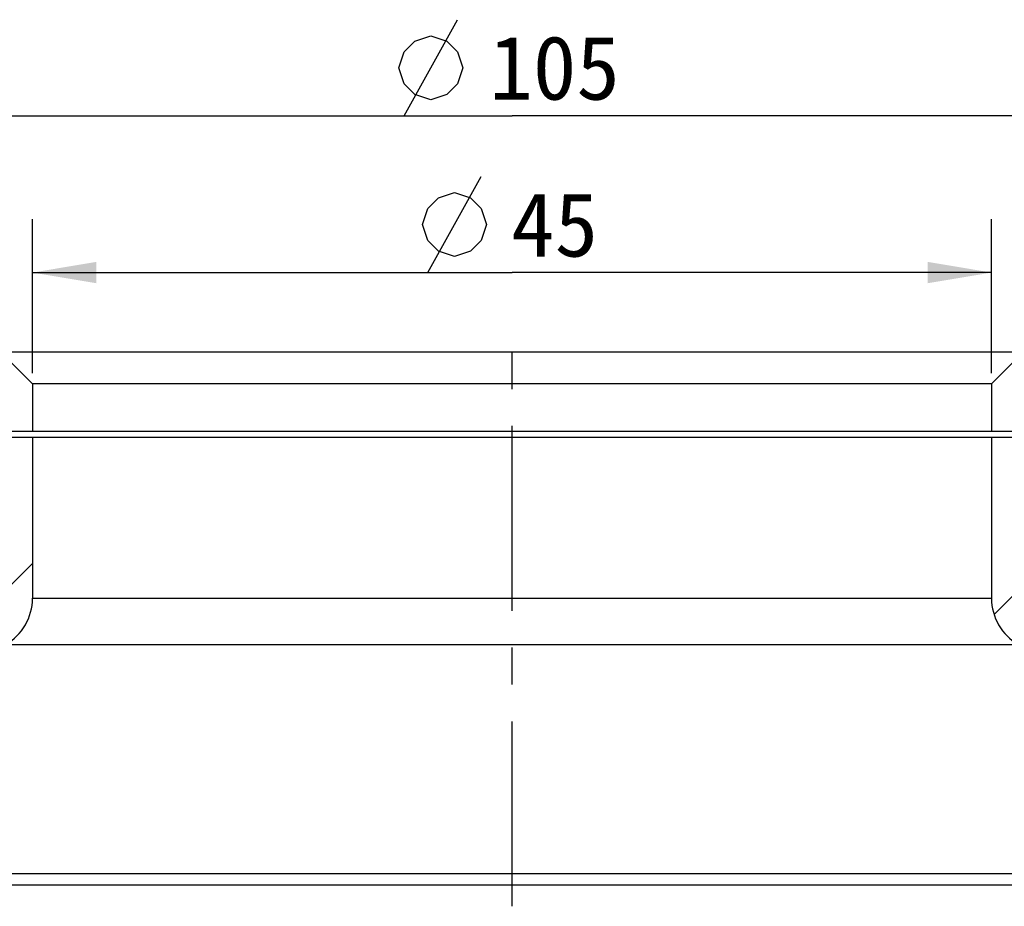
# Model space of a CAD drawing. Header units: millimetres. Extents: x 83 to 258, y 11 to 249.
# Tile 8 of 14: x 116 to 162, y 207 to 249. Entities that reach past the tile are written whole.
import ezdxf
from ezdxf.enums import TextEntityAlignment as Align

# ---------------------------------------------------------------- set-up
doc = ezdxf.new("R2010")
doc.units = ezdxf.units.MM
doc.header["$LTSCALE"] = 23.1
doc.linetypes.add('CENTER', pattern=[0.6, 0.375, -0.075, 0.075, -0.075])
doc.layers.get('0').update_dxf_attribs({"linetype": 'CONTINUOUS'})
for name, color, linetype in [('00_COMPONENTS', 7, 'CONTINUOUS'), ('03_ALL_AXES', 7, 'CONTINUOUS'), ('51__DRAFT_DIMS', 7, 'CONTINUOUS')]:
    doc.layers.add(name, color=color, linetype=linetype)
doc.styles.get("Standard").update_dxf_attribs({"font": 'simfang.ttf'})
doc.dimstyles.new('DIMSTYLE_1', dxfattribs={"dimtxt": 3, "dimasz": 3, "dimexe": 2.5, "dimexo": 0.5, "dimgap": 0.75, "dimtad": 1, "dimdsep": 46, "dimtxsty": 'STANDARD', "dimblk": '_FILLED', "dimblk1": '_FILLED', "dimblk2": '_FILLED', "dimcen": 0.09, "dimclrt": 3, "dimazin": 2, "dimtp": 0.3, "dimtm": 0.3, "dimtfac": 1, "dimtofl": 0, "dimtmove": 0, "dimatfit": 3, "dimldrblk": '_FILLED', "dimfxl": 1, "dimtolj": 1, "dimarcsym": 0})
pattern_1 = [(45, (0, 0), (-5.939696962, 5.939696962), [])]

# ---------------------------------------------------------------- blocks, each defined once
blk = doc.blocks.new('_FILLED')
at = {"color": 0, "linetype": 'ByBlock'}
blk.add_solid([(0, 0), (-1, 0.1666666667), (-1, -0.1666666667)], dxfattribs=at)
blk = doc.blocks.new('*D1')
at = {"layer": '51__DRAFT_DIMS', "color": 4}
for p, q in [((86.2906340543, 233.0320644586), (86.2906340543, 246.7042510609)), ((191.2906340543, 233.032066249), (191.2906340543, 246.7042510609)), ((86.2906340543, 244.2042510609), (138.7906340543, 244.2042510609)), ((191.2906340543, 244.2042510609), (138.7906340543, 244.2042510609))]:
    blk.add_line(p, q, dxfattribs=at)
at = {"layer": '51__DRAFT_DIMS', "color": 4, "xscale": 3, "yscale": 3, "zscale": 3, "rotation": 180}
blk.add_blockref('_FILLED', (86.2906340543, 244.2042510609), dxfattribs=at)
at = {"layer": '51__DRAFT_DIMS', "color": 4, "xscale": 3, "yscale": 3, "zscale": 3}
blk.add_blockref('_FILLED', (191.2906340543, 244.2042510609), dxfattribs=at)
at = {"layer": '51__DRAFT_DIMS', "color": 3}
blk.add_text('105', height=3, dxfattribs=at).set_placement((140.7906340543, 244.9542510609), align=Align.CENTER)
blk = doc.blocks.new('*D2')
at = {"layer": '51__DRAFT_DIMS', "color": 4}
for p, q in [((116.2906340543, 232.1320654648), (116.2906340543, 239.3478124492)), ((161.2906340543, 232.1320654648), (161.2906340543, 239.3478124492)), ((116.2906340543, 236.8478124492), (138.7906340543, 236.8478124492)), ((161.2906340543, 236.8478124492), (138.7906340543, 236.8478124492))]:
    blk.add_line(p, q, dxfattribs=at)
at = {"layer": '51__DRAFT_DIMS', "color": 4, "xscale": 3, "yscale": 3, "zscale": 3, "rotation": 180}
blk.add_blockref('_FILLED', (116.2906340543, 236.8478124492), dxfattribs=at)
at = {"layer": '51__DRAFT_DIMS', "color": 4, "xscale": 3, "yscale": 3, "zscale": 3}
blk.add_blockref('_FILLED', (161.2906340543, 236.8478124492), dxfattribs=at)
at = {"layer": '51__DRAFT_DIMS', "color": 3}
blk.add_text('45', height=3, dxfattribs=at).set_placement((140.7906340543, 237.5978124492), align=Align.CENTER)

msp = doc.modelspace()

# ---------------------------------------------------------------- hatches: boundary and pattern name
h = msp.add_hatch()
h.set_pattern_fill('DEFAULT__3', color=4, scale=8.4, angle=45, style=0, pattern_type=0)
h.set_pattern_definition(pattern_1)
edge = h.paths.add_edge_path()
edge.add_line((186.4906340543, 215.1320654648), (185.2906340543, 215.1320654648))
edge.add_line((186.4906340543, 231.1320654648), (186.4906340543, 215.1320654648))
edge.add_line((190.2906340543, 231.1320654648), (186.4906340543, 231.1320654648))
edge.add_line((190.2906340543, 231.1320654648), (190.2906340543, 233.1320654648))
edge.add_line((190.2906340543, 233.1320654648), (190.6906348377, 233.1320654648))
edge.add_line((190.6906348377, 233.1320654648), (191.2906340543, 232.532066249))
edge.add_line((191.2906340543, 232.532066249), (191.2906340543, 210.1320654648))
edge.add_line((191.2906340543, 210.1320654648), (184.7906340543, 210.1320654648))
edge.add_line((184.2906340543, 210.6320654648), (184.7906340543, 210.1320654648))
edge.add_line((184.2906340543, 213.4000146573), (184.2906340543, 210.6320654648))
edge.add_line((184.2906340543, 213.4000146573), (185.2906340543, 215.1320654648))
edge = h.paths.add_edge_path()
edge.add_line((92.2906340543, 215.1320654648), (91.0906340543, 215.1320654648))
edge.add_line((93.2906340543, 213.4000146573), (92.2906340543, 215.1320654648))
edge.add_line((93.2906340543, 213.4000146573), (93.2906340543, 210.6320654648))
edge.add_line((93.2906340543, 210.6320654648), (92.7906340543, 210.1320654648))
edge.add_line((92.7906340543, 210.1320654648), (86.2906340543, 210.1320654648))
edge.add_line((86.2906340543, 232.5320644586), (86.2906340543, 210.1320654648))
edge.add_line((86.89063506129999, 233.1320654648), (86.2906340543, 232.5320644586))
edge.add_line((86.89063506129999, 233.1320654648), (87.2906340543, 233.1320654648))
edge.add_line((87.2906340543, 231.1320654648), (87.2906340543, 233.1320654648))
edge.add_line((91.0906340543, 231.1320654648), (87.2906340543, 231.1320654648))
edge.add_line((91.0906340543, 231.1320654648), (91.0906340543, 215.1320654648))
h = msp.add_hatch()
h.set_pattern_fill('DEFAULT__4', color=4, scale=8.4, angle=45, style=0, pattern_type=0)
h.set_pattern_definition(pattern_1)
edge = h.paths.add_edge_path()
edge.add_line((190.0906340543, 233.1320654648), (162.7906340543, 233.1320654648))
edge.add_line((190.0906340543, 231.4320654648), (190.0906340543, 233.1320654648))
edge.add_line((189.7906340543, 231.1320654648), (190.0906340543, 231.4320654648))
edge.add_line((189.7906340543, 231.1320654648), (186.2906340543, 231.1320654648))
edge.add_line((186.2906340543, 231.1320654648), (186.2906340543, 219.5177061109))
edge.add_line((186.2906340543, 219.5177061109), (185.5978137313, 219.3320654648))
edge.add_line((166.7906340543, 230.190395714), (185.5978137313, 219.3320654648))
edge.add_line((165.7906340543, 230.190395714), (166.7906340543, 230.190395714))
edge.add_line((165.7906340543, 230.190395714), (165.7906340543, 228.690395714))
edge.add_line((165.7906340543, 228.690395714), (165.4906340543, 228.390395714))
edge.add_line((163.9906340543, 228.390395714), (165.4906340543, 228.390395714))
edge.add_line((163.9906340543, 227.490395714), (163.9906340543, 228.390395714))
edge.add_line((163.9906340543, 227.490395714), (163.6906340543, 227.190395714))
edge.add_line((163.0906340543, 227.190395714), (163.6906340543, 227.190395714))
edge.add_line((163.0906340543, 227.190395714), (162.7906340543, 227.490395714))
edge.add_line((162.7906340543, 229.390395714), (162.7906340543, 227.490395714))
edge.add_line((162.7906340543, 229.390395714), (161.2906340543, 229.390395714))
edge.add_line((161.2906340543, 231.6320654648), (161.2906340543, 229.390395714))
edge.add_line((161.2906340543, 231.6320654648), (162.7906340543, 233.1320654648))
edge = h.paths.add_edge_path()
edge.add_line((114.7906340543, 233.1320654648), (87.4906340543, 233.1320654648))
edge.add_line((116.2906340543, 231.6320654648), (114.7906340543, 233.1320654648))
edge.add_line((116.2906340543, 231.6320654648), (116.2906340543, 229.390395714))
edge.add_line((116.2906340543, 229.390395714), (114.7906340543, 229.390395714))
edge.add_line((114.7906340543, 229.390395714), (114.7906340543, 227.490395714))
edge.add_line((114.4906340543, 227.190395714), (114.7906340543, 227.490395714))
edge.add_line((113.8906340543, 227.190395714), (114.4906340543, 227.190395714))
edge.add_line((113.5906340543, 227.490395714), (113.8906340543, 227.190395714))
edge.add_line((113.5906340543, 227.490395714), (113.5906340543, 228.390395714))
edge.add_line((112.0906340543, 228.390395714), (113.5906340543, 228.390395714))
edge.add_line((111.7906340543, 228.690395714), (112.0906340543, 228.390395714))
edge.add_line((111.7906340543, 230.190395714), (111.7906340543, 228.690395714))
edge.add_line((110.7906340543, 230.190395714), (111.7906340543, 230.190395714))
edge.add_line((110.7906340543, 230.190395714), (91.9834543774, 219.3320654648))
edge.add_line((91.9834543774, 219.3320654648), (91.2906340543, 219.5177061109))
edge.add_line((91.2906340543, 231.1320654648), (91.2906340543, 219.5177061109))
edge.add_line((91.2906340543, 231.1320654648), (87.7906340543, 231.1320654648))
edge.add_line((87.7906340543, 231.1320654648), (87.4906340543, 231.4320654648))
edge.add_line((87.4906340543, 231.4320654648), (87.4906340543, 233.1320654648))
h = msp.add_hatch()
h.set_pattern_fill('DEFAULT__2', color=4, scale=8.4, angle=45, style=0, pattern_type=0)
h.set_pattern_definition(pattern_1)
edge = h.paths.add_edge_path()
edge.add_line((162.4906340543, 229.1320654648), (161.2906340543, 229.1320654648))
edge.add_line((162.4906340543, 229.1320654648), (162.4906340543, 222.5566432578))
edge.add_arc((164.4906340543, 222.5566432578), 2, 180, 240)
edge.add_line((163.4906340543, 220.8245924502), (181.3144816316, 210.5339892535))
edge.add_arc((182.8144816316, 213.1320654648), 3, 240, 270)
edge.add_line((191.2906340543, 210.1320654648), (182.8144816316, 210.1320654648))
edge.add_line((191.2906340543, 210.1320654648), (191.2906340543, 208.1320654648))
edge.add_line((191.2906340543, 208.1320654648), (183.1465324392, 208.1320654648))
edge.add_arc((183.1465324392, 212.1320654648), 4, 240, 270.0000000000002)
edge.add_line((162.5406340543, 219.4100842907), (181.1465324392, 208.6679638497))
edge.add_arc((163.7906340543, 221.5751478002), 2.5, 180, 240)
edge.add_line((161.2906340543, 229.1320654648), (161.2906340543, 221.5751478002))
edge = h.paths.add_edge_path()
edge.add_line((116.2906340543, 229.1320654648), (115.0906340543, 229.1320654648))
edge.add_line((116.2906340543, 229.1320654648), (116.2906340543, 221.5751478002))
edge.add_arc((113.7906340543, 221.5751478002), 2.5, 299.9999999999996, 359.9999999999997)
edge.add_line((115.0406340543, 219.4100842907), (96.43473566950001, 208.6679638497))
edge.add_arc((94.43473566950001, 212.1320654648), 4, 270, 300)
edge.add_line((94.43473566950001, 208.1320654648), (86.2906340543, 208.1320654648))
edge.add_line((86.2906340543, 210.1320654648), (86.2906340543, 208.1320654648))
edge.add_line((94.76678647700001, 210.1320654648), (86.2906340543, 210.1320654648))
edge.add_arc((94.76678647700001, 213.1320654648), 3, 270, 300)
edge.add_line((114.0906340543, 220.8245924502), (96.26678647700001, 210.5339892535))
edge.add_arc((113.0906340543, 222.5566432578), 2, 300.0000000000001, 1.018e-13)
edge.add_line((115.0906340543, 229.1320654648), (115.0906340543, 222.5566432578))
h = msp.add_hatch()
h.set_pattern_fill('DEFAULT__1', color=4, scale=7.9848027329, angle=205, style=0, pattern_type=0)
h.set_pattern_definition([(205, (0, 0), (3.3745234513, -7.2366888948), [])])
edge = h.paths.add_edge_path()
edge.add_line((186.2906340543, 215.5650781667), (164.2906340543, 228.2667840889))
edge.add_line((186.0406340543, 215.1320654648), (186.2906340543, 215.5650781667))
edge.add_line((186.0406340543, 215.1320654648), (164.0406340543, 227.833771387))
edge.add_line((164.0406340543, 227.833771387), (164.2906340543, 228.2667840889))
edge = h.paths.add_edge_path()
edge.add_line((113.2906340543, 228.2667840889), (91.2906340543, 215.5650781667))
edge.add_line((113.5406340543, 227.833771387), (113.2906340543, 228.2667840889))
edge.add_line((113.5406340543, 227.833771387), (91.5406340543, 215.1320654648))
edge.add_line((91.5406340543, 215.1320654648), (91.2906340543, 215.5650781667))

# ---------------------------------------------------------------- linework, layer by layer
at = {"layer": '00_COMPONENTS', "color": 7}
for p, q in [((87.4906340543, 233.1320654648), (190.6906348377, 233.1320654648)), ((116.2906340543, 231.6320654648), (114.7906340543, 233.1320654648)), ((161.2906340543, 231.6320654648), (162.7906340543, 233.1320654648)), ((116.2906340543, 231.6320654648), (116.2906340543, 229.390395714)), ((161.2906340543, 231.6320654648), (116.2906340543, 231.6320654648)), ((161.2906340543, 231.6320654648), (161.2906340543, 229.390395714)), ((162.7906340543, 229.390395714), (114.7906340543, 229.390395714)), ((115.0906340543, 229.1320654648), (162.4906340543, 229.1320654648)), ((116.2906340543, 229.1320654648), (116.2906340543, 221.5751478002)), ((161.2906340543, 229.1320654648), (161.2906340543, 221.5751478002)), ((86.2906340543, 208.1320654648), (191.2906340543, 208.1320654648))]:
    msp.add_line(p, q, dxfattribs=at)
at = {"layer": '00_COMPONENTS', "color": 4}
for p, q in [((116.2906340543, 221.5751478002), (161.2906340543, 221.5751478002)), ((115.0406340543, 219.4100842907), (162.5406340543, 219.4100842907)), ((96.43473566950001, 208.6679638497), (181.1465324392, 208.6679638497))]:
    msp.add_line(p, q, dxfattribs=at)
at = {"layer": '00_COMPONENTS', "color": 7}
for centre, start, end in [((113.7906340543, 221.5751478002), 300, 360), ((163.7906340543, 221.5751478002), 180, 240)]:
    msp.add_arc(centre, 2.5, start, end, dxfattribs=at)
at = {"layer": '03_ALL_AXES', "color": 1, "linetype": 'CENTER'}
msp.add_line((138.7906340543, 207.1320654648), (138.7906340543, 234.1320654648), dxfattribs=at)
at = {"layer": '51__DRAFT_DIMS', "color": 3}
for p, q in [((133.7359442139, 244.2042443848), (136.2359490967, 248.7042480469)), ((134.8375085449, 236.8478100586), (137.3375134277, 241.3478137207))]:
    msp.add_line(p, q, dxfattribs=at)
for points in [[(133.4859411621, 246.4542590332), (133.7359442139, 247.2042553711), (134.2359503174, 247.7042614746), (134.9859466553, 247.954251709), (135.7359429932, 247.7042614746), (136.2359490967, 247.2042553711), (136.4859521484, 246.4542590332), (136.2359490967, 245.7042626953), (135.7359429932, 245.2042565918), (134.9859466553, 244.9542407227), (134.2359503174, 245.2042565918), (133.7359442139, 245.7042626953), (133.4859411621, 246.4542590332)], [(134.5875054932, 239.097824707), (134.8375085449, 239.8478210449), (135.3375146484, 240.3478015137), (136.0875109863, 240.5978173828), (136.8375073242, 240.3478015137), (137.3375134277, 239.8478210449), (137.5875036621, 239.097824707), (137.3375134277, 238.3478027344), (136.8375073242, 237.8478222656), (136.0875109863, 237.5978063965), (135.3375146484, 237.8478222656), (134.8375085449, 238.3478027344), (134.5875054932, 239.097824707)]]:
    msp.add_lwpolyline(points, dxfattribs=at)

# ---------------------------------------------------------------- dimensions: what is measured, and where the dimension line sits
at = {"layer": '51__DRAFT_DIMS', "color": 4}
for base, p1, p2, picture, middle in [((191.2906340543, 244.2042510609), (86.2906340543, 232.5320644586), (191.2906340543, 232.532066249), '*D1', (140.7906340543, 244.2042510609)), ((161.2906340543, 236.8478124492), (116.2906340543, 231.6320654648), (161.2906340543, 231.6320654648), '*D2', (140.7906340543, 236.8478124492))]:
    dim = msp.add_linear_dim(base=base, p1=p1, p2=p2, text='%%c<>', dimstyle='DIMSTYLE_1', dxfattribs=at)
    dim.commit()
    dim.dimension.update_dxf_attribs({"geometry": picture, "text_midpoint": middle, "dimtype": 160})

doc.saveas('drawing.dxf')
